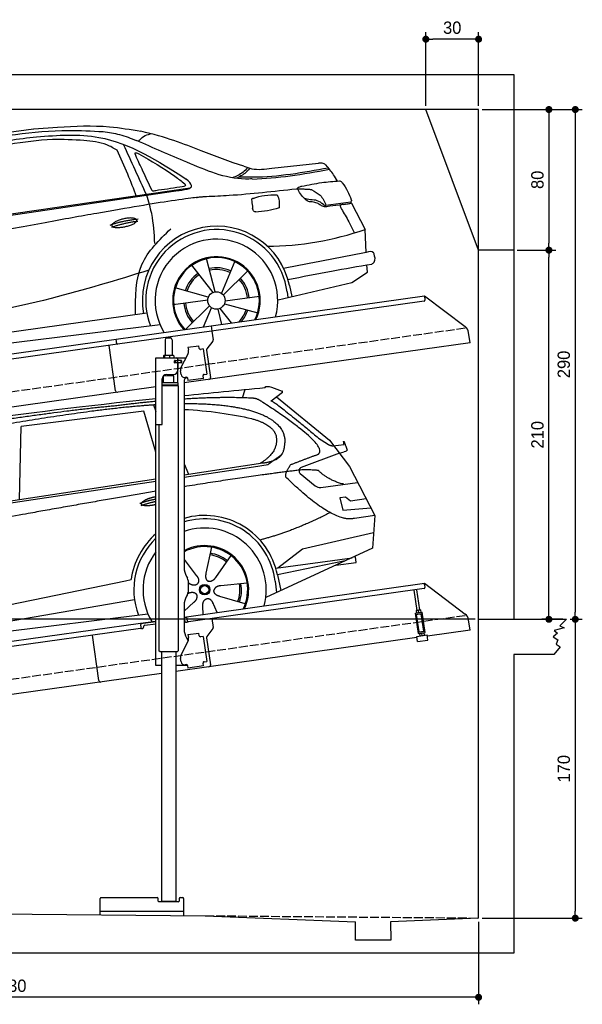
# Model space of a CAD drawing. Extents: x -511 to 5890, y -540 to 5061.
# Tile 3 of 3: x 2690 to 5890, y -540 to 5061. Entities that reach past the tile are written whole.
import ezdxf

# ---------------------------------------------------------------- set-up
doc = ezdxf.new("R2010")
doc.units = 0
doc.header["$LTSCALE"] = 10
doc.header["$MEASUREMENT"] = 0
doc.linetypes.add('GEN3', pattern=[6.25, 5, -1.25])
doc.layers.get('0').update_dxf_attribs({"linetype": 'CONTINUOUS'})
doc.layers.get('DEFPOINTS').update_dxf_attribs({"linetype": 'CONTINUOUS'})
for name, color, linetype in [('3', 6, 'GEN3'), ('AM_5', 3, 'CONTINUOUS'), ('CAR', 1, 'CONTINUOUS'), ('SICHTBARE_KANTEN_DIN_', 7, 'CONTINUOUS')]:
    doc.layers.add(name, color=color, linetype=linetype)
doc.layers.add('AM_0', color=7, linetype='CONTINUOUS', lineweight=30)
doc.dimstyles.new('KLAUS_DXF', dxfattribs={"dimscale": 20, "dimtxt": 3.5, "dimasz": 2, "dimexe": 2, "dimexo": 1, "dimgap": 1.5, "dimtad": 1, "dimlfac": 0.1, "dimdsep": 46, "dimtxsty": 'Standard', "dimblk": 'DOT', "dimcen": 2, "dimclrd": 256, "dimclre": 256, "dimclrt": 2, "dimadec": 0, "dimazin": 0, "dimtfac": 1, "dimtmove": 2, "dimatfit": 3, "dimfxl": 1, "dimtolj": 1, "dimarcsym": 0})

# ---------------------------------------------------------------- blocks, each defined once
blk = doc.blocks.new('_DOT')
at = {"color": 0, "linetype": 'ByBlock'}
blk.add_line((-0.5, 0), (-1, 0), dxfattribs=at)
at = {"color": 0, "linetype": 'ByBlock', "const_width": 0.5}
blk.add_lwpolyline([(-0.25, 0, 1), (0.25, 0, 1)], format="xyb", close=True, dxfattribs=at)
blk = doc.blocks.new('*D8')
at = {"layer": 'AM_5', "lineweight": -2, "transparency": 16777216}
for p, q in [((5000, 4570), (5000, 4990)), ((5300, 4570), (5300, 4990)), ((5260, 4950), (5040, 4950))]:
    blk.add_line(p, q, dxfattribs=at)
at = {"layer": 'DEFPOINTS', "color": 0, "transparency": 16777216}
for p in [(5000, 4950), (5000, 4550), (5300, 4550)]:
    blk.add_point(p, dxfattribs=at)
at = {"layer": 'AM_5', "lineweight": -2, "transparency": 16777216, "xscale": 40, "yscale": 40, "zscale": 40, "rotation": 180}
blk.add_blockref('_DOT', (5000, 4950), dxfattribs=at)
at = {"layer": 'AM_5', "lineweight": -2, "transparency": 16777216, "xscale": 40, "yscale": 40, "zscale": 40}
blk.add_blockref('_DOT', (5300, 4950), dxfattribs=at)
at = {"layer": 'AM_5', "color": 2, "transparency": 16777216, "insert": (5150, 5015), "char_height": 70, "attachment_point": 5}
blk.add_mtext('\\A1;30', dxfattribs=at)
blk = doc.blocks.new('*D9')
at = {"layer": 'AM_5', "lineweight": -2, "transparency": 16777216}
for p, q in [((5320, 4550), (5740, 4550)), ((5700, 4510), (5700, 3790)), ((5520, 3750), (5740, 3750))]:
    blk.add_line(p, q, dxfattribs=at)
at = {"layer": 'DEFPOINTS', "color": 0, "transparency": 16777216}
for p in [(5300, 4550), (5500, 3750), (5700, 3750)]:
    blk.add_point(p, dxfattribs=at)
at = {"layer": 'AM_5', "lineweight": -2, "transparency": 16777216, "xscale": 40, "yscale": 40, "zscale": 40}
for p, rotation in [((5700, 4550), 90), ((5700, 3750), 270)]:
    blk.add_blockref('_DOT', p, dxfattribs=dict(at, rotation=rotation))
at = {"layer": 'AM_5', "color": 2, "transparency": 16777216, "insert": (5635, 4150), "char_height": 70, "attachment_point": 5, "rotation": 90}
blk.add_mtext('\\A1;80', dxfattribs=at)
blk = doc.blocks.new('*D5')
at = {"layer": 'AM_5', "lineweight": -2, "transparency": 16777216}
for p, q in [((5280, 1650), (-440, 1650)), ((-400, 40), (-400, 1610)), ((-20, 0), (-440, 0))]:
    blk.add_line(p, q, dxfattribs=at)
at = {"layer": 'DEFPOINTS', "color": 0, "transparency": 16777216}
for p in [(-400, 1650), (5300, 1650), (0, 0)]:
    blk.add_point(p, dxfattribs=at)
at = {"layer": 'AM_5', "lineweight": -2, "transparency": 16777216, "xscale": 40, "yscale": 40, "zscale": 40}
for p, rotation in [((-400, 1650), 90), ((-400, 0), 270)]:
    blk.add_blockref('_DOT', p, dxfattribs=dict(at, rotation=rotation))
at = {"layer": 'AM_5', "color": 2, "transparency": 16777216, "insert": (-465, 825), "char_height": 70, "attachment_point": 5, "rotation": 90}
blk.add_mtext('\\A1;165', dxfattribs=at)
blk = doc.blocks.new('*D6')
at = {"layer": 'AM_5', "lineweight": -2, "transparency": 16777216}
for p, q in [((-20, 2650), (-440, 2650)), ((-400, 1690), (-400, 2610)), ((5280, 1650), (-440, 1650))]:
    blk.add_line(p, q, dxfattribs=at)
at = {"layer": 'DEFPOINTS', "color": 0, "transparency": 16777216}
for p in [(-400, 2650), (0, 2650), (5300, 1650)]:
    blk.add_point(p, dxfattribs=at)
at = {"layer": 'AM_5', "lineweight": -2, "transparency": 16777216, "xscale": 40, "yscale": 40, "zscale": 40}
for p, rotation in [((-400, 2650), 90), ((-400, 1650), 270)]:
    blk.add_blockref('_DOT', p, dxfattribs=dict(at, rotation=rotation))
at = {"layer": 'AM_5', "color": 2, "transparency": 16777216, "insert": (-465, 2150), "char_height": 70, "attachment_point": 5, "rotation": 90}
blk.add_mtext('\\A1;100', dxfattribs=at)
blk = doc.blocks.new('*D10')
at = {"layer": 'AM_5', "lineweight": -2, "transparency": 16777216}
for p, q in [((5520, 3750), (5740, 3750)), ((5700, 1690), (5700, 3710)), ((5780, 1650), (5660, 1650))]:
    blk.add_line(p, q, dxfattribs=at)
at = {"layer": 'DEFPOINTS', "color": 0, "transparency": 16777216}
for p in [(5500, 3750), (5700, 3750), (5800, 1650)]:
    blk.add_point(p, dxfattribs=at)
at = {"layer": 'AM_5', "lineweight": -2, "transparency": 16777216, "xscale": 40, "yscale": 40, "zscale": 40}
for p, rotation in [((5700, 3750), 90), ((5700, 1650), 270)]:
    blk.add_blockref('_DOT', p, dxfattribs=dict(at, rotation=rotation))
at = {"layer": 'AM_5', "color": 2, "transparency": 16777216, "insert": (5635, 2700), "char_height": 70, "attachment_point": 5, "rotation": 90}
blk.add_mtext('\\A1;210', dxfattribs=at)
blk = doc.blocks.new('*D11')
at = {"layer": 'AM_5', "lineweight": -2, "transparency": 16777216}
for p, q in [((5820, 1650), (5890, 1650)), ((5850, 1610), (5850, -10)), ((5320, -50), (5890, -50))]:
    blk.add_line(p, q, dxfattribs=at)
at = {"layer": 'DEFPOINTS', "color": 0, "transparency": 16777216}
for p in [(5800, 1650), (5300, -50), (5850, -50)]:
    blk.add_point(p, dxfattribs=at)
at = {"layer": 'AM_5', "lineweight": -2, "transparency": 16777216, "xscale": 40, "yscale": 40, "zscale": 40}
for p, rotation in [((5850, 1650), 90), ((5850, -50), 270)]:
    blk.add_blockref('_DOT', p, dxfattribs=dict(at, rotation=rotation))
at = {"layer": 'AM_5', "color": 2, "transparency": 16777216, "insert": (5785, 800), "char_height": 70, "attachment_point": 5, "rotation": 90}
blk.add_mtext('\\A1;170', dxfattribs=at)
blk = doc.blocks.new('*D3')
at = {"layer": 'AM_5', "lineweight": -2, "transparency": 16777216}
for p, q in [((0, -20), (0, -540)), ((5300, -70), (5300, -540)), ((5260, -500), (40, -500))]:
    blk.add_line(p, q, dxfattribs=at)
at = {"layer": 'DEFPOINTS', "color": 0, "transparency": 16777216}
for p in [(0, 0), (5300, -50), (0, -500)]:
    blk.add_point(p, dxfattribs=at)
at = {"layer": 'AM_5', "lineweight": -2, "transparency": 16777216, "xscale": 40, "yscale": 40, "zscale": 40, "rotation": 180}
blk.add_blockref('_DOT', (0, -500), dxfattribs=at)
at = {"layer": 'AM_5', "lineweight": -2, "transparency": 16777216, "xscale": 40, "yscale": 40, "zscale": 40}
blk.add_blockref('_DOT', (5300, -500), dxfattribs=at)
at = {"layer": 'AM_5', "color": 2, "transparency": 16777216, "insert": (2650, -435), "char_height": 70, "attachment_point": 5}
blk.add_mtext('\\A1;530', dxfattribs=at)
blk = doc.blocks.new('*D12')
at = {"layer": 'AM_5', "lineweight": -2, "transparency": 16777216}
for p, q in [((5320, 4550), (5890, 4550)), ((5850, 4510), (5850, 1690)), ((5820, 1650), (5890, 1650))]:
    blk.add_line(p, q, dxfattribs=at)
at = {"layer": 'DEFPOINTS', "color": 0, "transparency": 16777216}
for p in [(5300, 4550), (5800, 1650), (5850, 1650)]:
    blk.add_point(p, dxfattribs=at)
at = {"layer": 'AM_5', "lineweight": -2, "transparency": 16777216, "xscale": 40, "yscale": 40, "zscale": 40}
for p, rotation in [((5850, 4550), 90), ((5850, 1650), 270)]:
    blk.add_blockref('_DOT', p, dxfattribs=dict(at, rotation=rotation))
at = {"layer": 'AM_5', "color": 2, "transparency": 16777216, "insert": (5785, 3100), "char_height": 70, "attachment_point": 5, "rotation": 90}
blk.add_mtext('\\A1;290', dxfattribs=at)
blk = doc.blocks.new('car_150')
at = {"layer": 'CAR'}
for p, q in [((12090.6, 1271.1), (12150.5, 1682.1)), ((12852.3, 1684.4), (12150.5, 1682.1)), ((12893.2, 1443.1), (12852.3, 1684.4)), ((12911.4, 1713.8), (12921.4, 1673.7)), ((13419.2, 1691), (13440.8, 1736.1)), ((13649.1, 1693.4), (13579.8, 1653)), ((13612.7, 1672.2), (13882, 1390.9)), ((13821.3, 1410.9), (13867.6, 1371.9)), ((13044.2, 1359.1), (13061.8, 1297.5)), ((13882, 1390.9), (13975.4, 1230.3)), ((13896.3, 1358), (13960.6, 1358.2)), ((10839.1, 1237.2), (12874.8, 1292.4)), ((13035, 1284), (13434.9, 1294.1)), ((13036.5, 1296.8), (13490.1, 1309.1)), ((13434.9, 1294.1), (13517.7, 1297.1)), ((13928.7, 1310.6), (13703.2, 1256.7)), ((13928.7, 1310.6), (13956.3, 1315.1)), ((10792.4, 1227), (12873.3, 1279.9)), ((13693.4, 1223.4), (13769.9, 1143.6)), ((13975.4, 1230.3), (14085, 934.5)), ((13799.3, 1131.2), (14011, 1134.1)), ((13933.1, 1058.7), (13900.4, 1058.1)), ((13900.4, 1058.1), (13908.6, 986.7)), ((13957.3, 1033.3), (13933.1, 1058.7)), ((14047.8, 1034.9), (13957.3, 1033.3)), ((13908.6, 986.7), (14067.8, 981)), ((14085, 934.5), (13968.1, 932.9)), ((14085, 934.5), (14050.3, 752)), ((13141, 869.2), (13092, 726)), ((13654.4, 796.4), (14067.1, 840.8)), ((12978, 818.6), (13036.1, 720.2)), ((13244.2, 809.3), (13143.9, 695.8)), ((13500.7, 706.9), (13654.4, 796.4)), ((10765.8, 586.7), (12632.4, 738.6)), ((12632.4, 738.6), (12664.9, 741.2)), ((14050.3, 752), (13413, 548)), ((12984.9, 685.1), (12991.3, 680.2)), ((13489.8, 706.7), (13927.7, 712.7)), ((13886, 699.4), (13494.9, 667.6)), ((13831.6, 682), (13947.5, 682.1)), ((13947.4, 714.7), (13934, 714.7)), ((13947.5, 682.1), (13947.4, 714.7)), ((10786.5, 535.1), (12670.6, 626.7)), ((12976.6, 624.6), (12979.5, 625.3)), ((13318, 642.1), (13166.6, 644.4)), ((13477, 633.5), (13477, 568.5)), ((13494.9, 667.6), (13502.3, 576.6)), ((12942.4, 527.2), (13003.7, 570.3)), ((13292.9, 525.4), (13154, 585.7)), ((10688.1, 535.1), (12736.4, 536.2)), ((13047.9, 495.3), (13052.4, 542.1)), ((13127.9, 496.8), (13108.7, 559.2))]:
    blk.add_line(p, q, dxfattribs=at)
for radius in [30.1, 23.6]:
    blk.add_circle((13073.2, 633.8), radius, dxfattribs=at)
for centre, radius, start, end in [((13707.9, 1237.3), 20, 103.4358, 223.7473), ((13798.8, 1171.2), 40, 223.7473, 270.7861), ((13073.6, 633.3), 403.4, 0.0315, 99.935), ((13073.6, 633.3), 422.7, 4.6504, 99.1419), ((13073.6, 633.3), 422.7, 124.0292, 165.2126), ((13073.6, 633.3), 403.4, 126.4564, 193.9312), ((13073.2, 633.8), 200.6, 117.1152, 118.6429), ((13073.2, 633.8), 200.6, 45.1152, 74.5463), ((13073.2, 633.8), 209.6, 45.262, 74.3995), ((13073.2, 633.8), 200.6, 333.1152, 2.5463), ((13073.2, 633.8), 209.6, 333.262, 2.3995)]:
    blk.add_arc(centre, radius, start, end, dxfattribs=at)
at = {"layer": 'CAR', "color": 1}
for radius, start, end in [(350.6, 337.8443, 102.4953), (350.6, 135.1816, 204.2079), (245, 326.7419, 111.5119), (250.6, 327.615, 110.8156)]:
    blk.add_arc((13073.2, 633.8), radius, start, end, dxfattribs=at)
at = {"layer": 'CAR'}
for points, degree in [([(11210.2, 1685.6), (11542.9, 1749.4), (12105.1, 1762), (12930.5, 1747.4)], 3), ([(12704.3, 1733.1), (12355.7, 1743.2), (11740.1, 1722.1)], 2), ([(13091.3, 1744.3), (13237.9, 1741.3), (13392.2, 1737.5), (13554.4, 1733)], 3), ([(13554.4, 1733), (13562.4, 1752.7), (13610.5, 1716.8), (13648.2, 1701.9)], 3), ([(12928.4, 1730.7), (12821.6, 1733.6), (12704.3, 1733.1)], 2), ([(13085.7, 1699.1), (13316, 1672.5), (13510.3, 1621.4), (13649.5, 1535.3), (13627.4, 1407.4)], 4), ([(13480.9, 1680.7), (13311.8, 1711.2), (13088.8, 1724)], 2), ([(13531.1, 1651.2), (13504.7, 1676.4), (13480.9, 1680.7)], 2), ([(13649.1, 1693.4), (13650.8, 1695), (13646.2, 1697.1), (13650.7, 1700.9), (13648.2, 1701.9)], 4), ([(13081.7, 1665.8), (13216.8, 1643.4), (13354, 1605.1), (13455.3, 1568)], 3), ([(13782.7, 1314.6), (13923.3, 1322), (13531.1, 1651.2)], 2), ([(13579.8, 1653), (13583.8, 1663.8), (13821.3, 1410.9)], 2), ([(13455.3, 1568), (13571.8, 1520.1), (13582.6, 1454.2)], 2), ([(13582.6, 1454.2), (13589.9, 1359.8), (13473.4, 1308.7)], 2), ([(13490.1, 1309.1), (13540.2, 1310.5), (13607.7, 1314), (13619.9, 1364.1), (13627.4, 1407.4)], 4), ([(13517.7, 1297.1), (13547.8, 1313.8), (13602.8, 1344.7)], 2), ([(13867.6, 1371.9), (13876, 1364.8), (13894, 1355.1), (13898.5, 1357.6), (13900.4, 1359.2)], 4), ([(13960.6, 1358.2), (13957.9, 1406.1), (13973.8, 1323.1)], 2), ([(13646, 1280.8), (13782.7, 1314.6)], 1), ([(13973.8, 1323.1), (13974.1, 1319.4), (13966.4, 1316.7), (13956.3, 1315.1)], 3), ([(13710.6, 1243.2), (13442.1, 1244.8), (13028.3, 1229.3)], 2), ([(13609.5, 1213.7), (13606.8, 1237.9), (13646, 1280.8)], 2), ([(13798.7, 1227.2), (13797.4, 1230.2), (13710.6, 1243.2)], 2), ([(12866.3, 1222.8), (11949.2, 1183.9), (10404.4, 1071.4)], 2), ([(12766.3, 1166), (12812.1, 1177.1), (12861, 1179.8)], 2), ([(12775.3, 1160.9), (12774.4, 1168.7), (12785.6, 1178.2), (12809.4, 1187.4), (12837.3, 1192.4), (12862.6, 1193)], 5), ([(13968.1, 932.9), (13845.3, 918), (13609.5, 1213.7)], 2), ([(13931.8, 1133), (13845.5, 1166.6), (13798.7, 1227.2)], 2), ([(12773.7, 1153.3), (12815.9, 1162.4), (12859.4, 1166.5)], 2), ([(12857.1, 1147.9), (12833.5, 1145.1), (12808.5, 1145), (12787.3, 1147.9), (12776.2, 1153.7), (12775.3, 1160.9)], 5), ([(13835.3, 982), (13612, 900.6), (13419.6, 876.1)], 2), ([(12991.3, 680.2), (13015.2, 659), (13038.2, 672.9)], 2), ([(13036.1, 720.2), (13054.6, 694.2), (13038.2, 672.9)], 2), ([(13092, 726), (13087.7, 713.3), (13084, 699.2), (13088.6, 685.5), (13099.5, 679.2)], 4), ([(13143.9, 695.8), (13135.1, 685.8), (13124.6, 675.6), (13110.4, 672.8), (13099.5, 679.2)], 4), ([(12979.5, 625.3), (13010, 634.8), (13025.2, 612.6)], 2), ([(13166.6, 644.4), (13134.8, 647.5), (13124.4, 622.8)], 2), ([(13154, 585.7), (13123.7, 595.9), (13124.4, 622.8)], 2), ([(13003.7, 570.3), (13031.3, 586.5), (13025.2, 612.6)], 2), ([(13052.4, 542.1), (13052.7, 574.1), (13078.5, 581.6)], 2), ([(13112.1, 548.2), (13105.2, 579.4), (13078.5, 581.6)], 2)]:
    blk.add_open_spline(points, degree=degree, dxfattribs=at)
blk.add_open_spline([(11380.1, 1676.4), (11407, 1677.9), (11545.9, 1684.7), (12131.3, 1711.8), (12584.9, 1726.7), (12852.7, 1717.4), (12926.2, 1712.9)], degree=4, knots=[0.0821318, 0.0821318, 0.0821318, 0.0821318, 0.0821318, 0.258851, 0.508851, 0.6086078, 0.6086078, 0.6086078, 0.6086078, 0.6086078], dxfattribs=at)
blk = doc.blocks.new('car_150_')
at = {"layer": 'CAR'}
for p, q in [((6993.7, 5277.2), (7129.2, 5288.8)), ((8349.8, 5065.2), (8614.8, 5095.9)), ((5703.5, 4603.8), (7806, 4931.3)), ((5748.6, 4619.9), (7887.1, 4949.3)), ((8659.8, 4857.1), (8801.1, 4877.5)), ((8805, 4869.2), (8883.2, 4720.4)), ((8891.2, 4589.9), (8883.2, 4720.4)), ((8033.2, 4358.3), (7982.9, 4548.5)), ((7897.5, 4510.1), (8019.3, 4353.9)), ((8143.1, 4534), (8068.7, 4350.5)), ((8898.1, 4478.2), (8895.6, 4518.3)), ((8079.5, 4340.6), (8219, 4479.2)), ((8810.7, 4417.6), (8898.1, 4478.2)), ((7994.7, 4327.2), (7804.9, 4378.7)), ((8391.6, 4316.2), (8810.7, 4417.6)), ((8455.6, 4397.8), (8469.1, 4334.6)), ((7795.4, 4285.5), (7991.5, 4312.9)), ((8286.5, 4333.3), (8090.4, 4305.9)), ((8442.3, 4361.7), (8446.4, 4329.7)), ((8002.4, 4278.2), (7867.9, 4144.6)), ((7969.2, 4159.6), (8013.2, 4268.3)), ((8048.7, 4260.5), (8071.6, 4173.8)), ((8127.2, 4182.1), (8062.7, 4264.8)), ((8087.2, 4291.6), (8277, 4240.1)), ((7646, 4233.7), (5761.2, 3956.2)), ((5689.3, 3904.2), (7721.3, 4169.7))]:
    blk.add_line(p, q, dxfattribs=at)
blk.add_circle((8041, 4309.4), 49.6, dxfattribs=at)
for centre, radius, start, end in [((8042.2, 4309.4), 422.7, 12.065, 190.707), ((8042.2, 4309.4), 403.4, 7.4461, 201.5292), ((8307.4, 6330.9), 1710.3, 270.6601, 289.6726), ((8041, 4309.4), 348.9, 345.0424, 211.6777), ((8041, 4309.4), 249, 334.6275, 221.995), ((8041, 4309.4), 244.1, 333.8517, 222.7626), ((8041, 4309.4), 186.2, 64.7762, 103.2667), ((8041, 4309.4), 176.5, 64.6018, 103.1816), ((8041, 4309.4), 186.2, 124.7762, 163.2667), ((8041, 4309.4), 176.5, 124.6018, 163.1816), ((8041, 4309.4), 176.5, 4.6018, 43.1816), ((8041, 4309.4), 186.2, 4.7762, 43.2667), ((8041, 4309.4), 186.2, 184.7762, 223.2667), ((8041, 4309.4), 176.5, 184.6018, 223.1816), ((8041, 4309.4), 176.5, 316.6896, 343.1816), ((8041, 4309.4), 186.2, 320.3371, 343.2667)]:
    blk.add_arc(centre, radius, start, end, dxfattribs=at)
for points in [[(6058.7, 5112.4), (6315.6, 5167.8), (6993.6, 5277.2)], [(6590.3, 5194.3), (7191.5, 5270.3), (7389.2, 5264.7)], [(7129.2, 5288.8), (7425.2, 5293.1), (7603.8, 5268.4)], [(6252.1, 5110.1), (6701.9, 5189.7), (7011, 5233.1)], [(7280.4, 5213.4), (7100.8, 5216.9), (6855.4, 5188)], [(7010.2, 5233), (7365.4, 5231.9), (7863.2, 4999)], [(7469.5, 5159.8), (7410.3, 5189.8), (7280.4, 5213.4)], [(7389.2, 5264.7), (7483, 5249), (7578.6, 5215.1)], [(8238.8, 5002.4), (8200.2, 5001.6), (7866.3, 5094.6), (7578.6, 5215.1)], [(7590.1, 5210.4), (7618.6, 5239.2), (7657.5, 5254.4)], [(7582.2, 4896.4), (7531.4, 5023.6), (7469.5, 5159.8)], [(7639.4, 4905.3), (7505.7, 5192.1)], [(7575.1, 5131.1), (7571.2, 5144.8), (7592.5, 5140)], [(7592.5, 5140), (7799.5, 5014.1), (7855.1, 4971.8)], [(8213.4, 5067), (8186.6, 5040.1), (8125.8, 5007.6)], [(8224.6, 5063.8), (8208.7, 5044.9), (8182.8, 5023.9), (8149.7, 5006.6)], [(8163.6, 5014.3), (8243.5, 5013.7), (8670.3, 5069.3)], [(8191, 5074.7), (8235.7, 5060.8), (8349.8, 5065.2)], [(8240.9, 5001), (8453.9, 5021.9), (8677.8, 5060.7)], [(8659.2, 5083.2), (8642.4, 5093.4), (8614.8, 5095.9)], [(8723.8, 4994.4), (8701.4, 5030.2), (8659.2, 5083.2)], [(7806, 4931.3), (7894.4, 4962.2), (7863.2, 4999)], [(8521.1, 4963.5), (8634.4, 4984.8), (8734.9, 4995.3)], [(8734.9, 4995.3), (8736.6, 4995.1), (8751.6, 4983.9), (8803.6, 4888.9)], [(7690.7, 4930.9), (7670.7, 4931.6), (7668, 4935.3)], [(7827.4, 4952.7), (7757.4, 4941.2), (7690.7, 4930.9)], [(7855.1, 4971.8), (7859.5, 4964.9), (7827.4, 4952.7)], [(8489.1, 4946.9), (8107.9, 4906.7), (7979.4, 4899)], [(8499.4, 4953.2), (8500.3, 4955.9), (8504.4, 4958.4)], [(8514.3, 4920.1), (8499.6, 4950.3), (8499.4, 4953.2)], [(8504.4, 4958.4), (8514.7, 4962.1), (8521.1, 4963.5)], [(8578.5, 4942.4), (8626.1, 4912.6), (8659.8, 4857.1)], [(7687.8, 4631.1), (7668.8, 4800.4), (7639.4, 4905.3)], [(8245.8, 4892.2), (8238.1, 4888.3), (8237.1, 4876.1)], [(8237.1, 4876.1), (8242.7, 4837)], [(8244.9, 4892.1), (8310.4, 4909.4), (8382.6, 4912.4)], [(8382.6, 4912.4), (8393, 4879.1), (8393.3, 4838.9)], [(8581.1, 4874.9), (8560.8, 4876.6), (8529.9, 4900.7)], [(8629.7, 4855.7), (8609.4, 4867.3), (8581.1, 4874.9)], [(8803.6, 4888.9), (8805.2, 4882.6), (8801.1, 4877.5)], [(8805, 4869.2), (8801.1, 4877.5)], [(8260.3, 4814.7), (8250.8, 4817.5), (8242.7, 4837)], [(8393.3, 4838.9), (8327.1, 4822.4), (8259.4, 4814.5)], [(8664.2, 4847.7), (8651.9, 4847.2), (8629.7, 4855.7)], [(8759.3, 4861.5), (8741.4, 4855.9), (8747.8, 4835.1)], [(8747.8, 4835.1), (8790.3, 4763.6), (8820.8, 4701.6)], [(8757.3, 4861.2), (8786.1, 4865.5), (8805, 4869.2)], [(7581.1, 4224.1), (7615.2, 4510.4), (7777.7, 4714.5)], [(8935.7, 4582.7), (8931.6, 4588.3), (8891.2, 4589.9)], [(8891.2, 4589.9), (8420.6, 4494.5)], [(8922.6, 4523), (8936.6, 4535.2), (8935.7, 4582.7)], [(8446.2, 4431.7), (8693.5, 4482.1), (8922.6, 4523)], [(7654.8, 4478.5), (7099.9, 4313.4), (5734.4, 4063.7)]]:
    blk.add_spline(points, degree=3, dxfattribs=at)
for points, degree, knots in [([(8191, 5074.7), (8107.9, 5098.3), (7930.3, 5167), (7746.4, 5237.4), (7603.8, 5268.4)], 3, [5.571538, 5.571538, 5.571538, 5.571538, 32.165526, 64.936902, 64.936902, 64.936902, 64.936902]), ([(7668, 4935.3), (7650.2, 4969.8), (7620.8, 5036.6), (7588.5, 5099.8), (7575.1, 5131.1)], 3, [2.591518, 2.591518, 2.591518, 2.591518, 14.396583, 24.038621, 24.038621, 24.038621, 24.038621]), ([(8645.2, 4860.1), (8634.4, 4868.9), (8603, 4892.4), (8542.9, 4879.7), (8521, 4910.7), (8514.3, 4920.1)], 3, [0.658544, 0.658544, 0.658544, 0.658544, 4.748765, 12.290755, 15.589596, 15.589596, 15.589596, 15.589596]), ([(8645.2, 4860.1), (8647, 4858.9), (8651.5, 4856.3), (8656.7, 4856.7), (8659.8, 4857.1)], 3, [0.11133, 0.11133, 0.11133, 0.11133, 0.733961, 1.64284, 1.64284, 1.64284, 1.64284]), ([(8752.5, 4860.5), (8727.9, 4857.2), (8698.8, 4853.2), (8669.8, 4848.6), (8664.2, 4847.7)], 3, [0, 0, 0, 0, 7.10149, 8.807008, 8.807008, 8.807008, 8.807008]), ([(7442.5, 4729.7), (7440.4, 4737.7), (7458.8, 4757), (7537.7, 4789), (7634.5, 4769.9), (7553.7, 4725.9), (7469.8, 4714.2), (7444.6, 4721.7), (7442.5, 4729.7)], 5, [0, 0, 0, 0, 0, 0, 0.300106, 0.500106, 0.700106, 1, 1, 1, 1, 1, 1])]:
    blk.add_open_spline(points, degree=degree, knots=knots, dxfattribs=at)
for points in [[(8578.5, 4942.4), (8576.8, 4945.2), (8489.1, 4946.9)], [(7979.4, 4899), (7725, 4888.3), (5338.8, 4399.4)], [(7432.9, 4733.6), (7502, 4760.2), (7591.2, 4770)], [(7441.9, 4722), (7513, 4747.3), (7590.2, 4757.9)]]:
    blk.add_open_spline(points, degree=2, dxfattribs=at)

msp = doc.modelspace()

# ---------------------------------------------------------------- linework, layer by layer
for p, q in [((-199.991, 4750), (5499.993, 4750)), ((5499.993, 4750), (5499.993, 1650)), ((5300, 4550), (0, 4550)), ((5300, 3750), (5000, 4550)), ((5300, -50), (5300, 4550)), ((5499.993, 3750), (5300, 3750)), ((3778.536, 3319.409), (4991.614, 3489.896)), ((4991.614, 3489.896), (4995.093, 3465.139)), ((4991.614, 3489.896), (5223.551, 3315.119)), ((4990.838, 3459.492), (3779.74, 3289.283)), ((3238.7, 3244.55), (3778.396, 3320.399)), ((3778.396, 3320.399), (3782.711, 3289.701)), ((3779.74, 3289.283), (3245.986, 3214.269)), ((3526.724, 3250.64), (3546.724, 3250.64)), ((3782.711, 3289.701), (3789.789, 3239.338)), ((5251.225, 3223.433), (5242.973, 3282.146)), ((760, 2895.181), (3238.84, 3243.559)), ((3245.986, 3214.269), (760, 2864.886)), ((3234.638, 2950.119), (3198.453, 3207.589)), ((3242.597, 3216.822), (3238.7, 3244.55)), ((3516.724, 3240.64), (3516.724, 3150.64)), ((3556.724, 3240.64), (3556.724, 3150.64)), ((5251.225, 3223.433), (3624.724, 2994.844)), ((3646.667, 3197.873), (3709.054, 3206.641)), ((3646.667, 3197.873), (3648.894, 3182.029)), ((3711.28, 3190.797), (3709.054, 3206.641)), ((3787.873, 3231.928), (3754.559, 3187.719)), ((3464.724, 3137.64), (3636.11, 3137.64)), ((3464.724, 2757.64), (3464.724, 3137.64)), ((3506.807, 3148.184), (3506.807, 3137.64)), ((3527.505, 3150.64), (3509.532, 3150.64)), ((3512.547, 3148.184), (3512.547, 3137.64)), ((3554.552, 3150.64), (3527.505, 3150.64)), ((3542.464, 3148.184), (3542.464, 3137.64)), ((3564.224, 3150.64), (3554.552, 3150.64)), ((3566.641, 3148.184), (3566.641, 3137.64)), ((3589.724, 3122.14), (3589.724, 3137.64)), ((3608.539, 3083.529), (3646.01, 3157.069)), ((3649.484, 3177.83), (3648.894, 3182.029)), ((3711.28, 3190.797), (3711.42, 3189.807)), ((3717.067, 3185.551), (3718.057, 3185.69)), ((3733.901, 3187.917), (3718.057, 3185.69)), ((3733.901, 3187.917), (3753.942, 3045.319)), ((3752.643, 3180.309), (3774.334, 3025.968)), ((3573.37, 3121.64), (3569.724, 3121.64)), ((3607.724, 3109.64), (3569.858, 3109.64)), ((3570.724, 3111.785), (3570.724, 3118.994)), ((3573.37, 3121.64), (3585.724, 3121.64)), ((3585.724, 3109.14), (3573.37, 3109.14)), ((3573.724, 3121.64), (3573.724, 3109.64)), ((3587.724, 3121.64), (3585.724, 3121.64)), ((3587.724, 3121.64), (3588.724, 3121.64)), ((3588.724, 3127.64), (3588.724, 3124.64)), ((3589.448, 3121.64), (3588.724, 3121.64)), ((3588.724, 3109.64), (3588.724, 3121.64)), ((3588.724, 3106.14), (3588.724, 3067.64)), ((3607.001, 3121.64), (3589.448, 3121.64)), ((3608.724, 3122.14), (3589.724, 3122.14)), ((3589.724, 2994.659), (3589.724, 3109.14)), ((3608.724, 3109.14), (3589.724, 3109.14)), ((3607.001, 3121.64), (3607.724, 3121.64)), ((3607.724, 3109.64), (3607.724, 3121.64)), ((3609.724, 3121.14), (3609.724, 3110.14)), ((3566.722, 3034.641), (3506.722, 3033.885)), ((3506.724, 2994.688), (3506.722, 3033.885)), ((3518.732, 3034.037), (3518.724, 3041.64)), ((3525.724, 3042.64), (3563.724, 3042.64)), ((3554.726, 3034.49), (3554.724, 3042.64)), ((3566.722, 2994.643), (3566.722, 3034.641)), ((3607.848, 3042.963), (3605.065, 3062.769)), ((3638.359, 3027.055), (3630.437, 3025.941)), ((3732.852, 3037.305), (3732.991, 3036.315)), ((3735.218, 3020.471), (3732.991, 3036.315)), ((3738.098, 3043.092), (3737.108, 3042.953)), ((3738.098, 3043.092), (3753.942, 3045.319)), ((3464.724, 2972.357), (760, 2592.233)), ((3500.724, 2760.64), (3500.724, 3017.64)), ((3591.724, 2994.643), (3500.724, 2994.643)), ((3591.725, 2981.375), (3500.724, 2981.375)), ((3588.725, 2979.643), (3500.724, 2979.643)), ((3591.725, 2977.911), (3500.724, 2977.911)), ((3588.725, 2979.643), (3591.725, 2981.375)), ((3588.725, 2979.643), (3591.725, 2977.911)), ((3589.724, 2979.066), (3589.724, 2980.22)), ((3591.722, 2977.911), (3591.807, 1471.638)), ((3591.725, 2981.375), (3591.724, 2994.643)), ((3624.724, 3002.64), (3624.724, 1944.272)), ((3644.006, 3022.799), (3646.094, 3007.945)), ((3735.218, 3020.471), (3646.094, 3007.945)), ((3464.724, 1387.64), (3464.724, 2857.64)), ((3464.724, 2757.64), (3497.724, 2757.64)), ((3481.735, 2757.64), (3481.807, 1471.643)), ((3624.724, 1662.792), (4991.614, 1854.896)), ((3638.122, 1894.272), (3644.375, 1883.441)), ((3647.724, 1870.941), (3647.724, 1804.338)), ((4992.727, 1846.974), (4991.614, 1854.896)), ((4991.614, 1854.896), (5223.551, 1680.119)), ((4990.838, 1824.492), (3649.025, 1635.912)), ((4949.644, 1700.856), (4933.402, 1816.42)), ((4965.488, 1703.082), (4949.247, 1818.647)), ((4992.727, 1846.974), (4995.093, 1830.139)), ((3644.375, 1791.838), (3638.122, 1781.008)), ((3624.724, 1731.008), (3624.724, 1594.697)), ((4939.82, 1684.53), (4979.431, 1690.096)), ((4939.82, 1684.53), (4956.104, 1568.668)), ((4940.934, 1676.607), (4980.545, 1682.174)), ((4946.425, 1700.403), (4945.743, 1699.87)), ((4945.743, 1699.87), (4947.682, 1686.072)), ((4968.707, 1703.535), (4946.425, 1700.403)), ((4948.485, 1685.747), (4947.682, 1686.072)), ((4959.416, 1688.803), (4957.775, 1700.479)), ((4968.707, 1703.535), (4969.509, 1703.21)), ((4969.509, 1703.21), (4971.449, 1689.412)), ((4970.766, 1688.879), (4971.449, 1689.412)), ((4987.976, 1582.236), (4974.058, 1681.263)), ((4995.714, 1574.235), (4979.431, 1690.096)), ((760, 1260.181), (3377.477, 1628.044)), ((3377.477, 1628.044), (3464.724, 1640.305)), ((3377.477, 1628.044), (3378.59, 1620.121)), ((3464.724, 1636.266), (3378.034, 1624.083)), ((3401.846, 1616.321), (3464.724, 1625.158)), ((3640.455, 1660.963), (3624.724, 1658.753)), ((3630.999, 1638.428), (3631.138, 1637.438)), ((3636.785, 1633.182), (3641.737, 1633.878)), ((3643.377, 1640.168), (3639.898, 1664.925)), ((3782.711, 1654.701), (3789.789, 1604.338)), ((4961.337, 1578.492), (4947.42, 1677.519)), ((5251.225, 1588.433), (5242.973, 1647.146)), ((5300, 1650), (5800, 1650)), ((5800, 1650), (5762.293, 1612.153)), ((3376.701, 1597.64), (760, 1229.886)), ((3380.956, 1603.287), (3378.59, 1620.121)), ((3384.267, 1597.693), (3389.218, 1598.389)), ((3393.474, 1604.036), (3393.335, 1605.027)), ((3646.667, 1562.873), (3709.054, 1571.641)), ((3711.28, 1555.797), (3709.054, 1571.641)), ((3787.873, 1596.928), (3754.559, 1552.719)), ((4954.99, 1576.59), (4994.601, 1582.157)), ((4956.104, 1568.668), (4995.714, 1574.235)), ((4961.337, 1578.492), (4987.976, 1582.236)), ((4964.768, 1569.886), (4964.086, 1569.353)), ((4964.086, 1569.353), (4966.025, 1555.554)), ((4966.873, 1578.26), (4966.734, 1579.251)), ((4976.118, 1569.961), (4977.759, 1558.286)), ((4982.718, 1580.487), (4982.579, 1581.477)), ((4987.05, 1573.017), (4987.852, 1572.693)), ((4987.852, 1572.693), (4989.792, 1558.895)), ((5251.225, 1588.433), (5008.609, 1554.336)), ((5749.441, 1570.767), (5724.451, 1550.074)), ((5786.569, 1602.163), (5730.163, 1585.752)), ((5730.163, 1585.752), (5749.441, 1570.767)), ((5762.293, 1612.153), (5786.569, 1602.163)), ((3140.562, 1301.897), (3104.377, 1559.367)), ((3140.562, 1301.897), (3104.377, 1559.367)), ((3608.539, 1448.529), (3646.01, 1522.069)), ((3638.122, 1544.697), (3648.163, 1527.305)), ((3646.667, 1562.873), (3648.894, 1547.029)), ((3649.484, 1542.83), (3648.894, 1547.029)), ((3711.28, 1555.797), (3711.42, 1554.807)), ((3717.067, 1550.551), (3718.057, 1550.69)), ((3733.901, 1552.917), (3718.057, 1550.69)), ((3733.901, 1552.917), (3753.942, 1410.319)), ((3752.643, 1545.309), (3774.334, 1390.968)), ((4949.193, 1545.986), (3765.823, 1379.674)), ((4948.261, 1552.62), (5007.677, 1560.971)), ((4952.436, 1522.912), (4948.261, 1552.62)), ((4952.436, 1522.912), (5011.852, 1531.263)), ((4966.828, 1555.23), (4966.025, 1555.554)), ((4989.109, 1558.361), (4989.792, 1558.895)), ((5011.852, 1531.263), (5007.677, 1560.971)), ((5724.451, 1550.074), (5750.869, 1532.949)), ((5750.869, 1532.949), (5740.873, 1509.402)), ((3488.813, 1464.638), (3481.807, 1471.643)), ((3481.812, 1482.638), (3481.813, 1471.638)), ((3584.813, 1464.643), (3488.813, 1464.638)), ((3496.813, 1464.638), (3496.893, 48.642)), ((3576.813, 1464.643), (3576.89, 48.638)), ((3584.813, 1464.643), (3591.813, 1471.644)), ((5763.721, 1492.991), (5727.307, 1450)), ((5740.873, 1509.402), (5763.721, 1492.991)), ((3607.848, 1407.963), (3605.065, 1427.769)), ((3732.852, 1402.305), (3732.991, 1401.315)), ((3735.218, 1385.471), (3732.991, 1401.315)), ((3738.098, 1408.092), (3737.108, 1407.953)), ((3738.098, 1408.092), (3753.942, 1410.319)), ((5499.993, 1450), (5499.993, -250)), ((5727.307, 1450), (5499.993, 1450)), ((3496.817, 1387.64), (3464.724, 1387.64)), ((3644.029, 1387.64), (3576.817, 1387.64)), ((3765.823, 1379.674), (3576.819, 1353.111)), ((3638.359, 1392.055), (3630.437, 1390.941)), ((3644.006, 1387.799), (3646.094, 1372.945)), ((3735.218, 1385.471), (3646.094, 1372.945)), ((3496.82, 1341.868), (760, 957.233)), ((3146.894, -30.259), (3146.894, 62.642)), ((3151.894, 67.642), (3471.894, 67.642)), ((3476.894, 47.642), (3476.894, 62.642)), ((3596.894, 62.642), (3596.894, 47.642)), ((3601.894, 67.642), (3616.894, 67.642)), ((3621.894, 62.642), (3621.894, -34.826)), ((0, 0), (3745, -36.01)), ((3591.894, 42.642), (3481.894, 42.642)), ((3497.895, 47.639), (3496.893, 48.642)), ((3497.895, 47.639), (3575.895, 47.644)), ((3510.895, 47.64), (3510.896, 42.642)), ((3562.895, 47.643), (3562.896, 42.642)), ((3575.895, 47.644), (3576.895, 48.644)), ((3621.894, -12.358), (3146.894, -12.358)), ((3745, -36.01), (4600, -70.088)), ((5300, -50), (4799.546, -70.088)), ((4600, -175), (4600, -70.088)), ((4799.546, -70.088), (4800, -175)), ((4800, -175), (4600, -175)), ((5499.993, -250), (-199.991, -250))]:
    msp.add_line(p, q)
for points in [[(3644.003, 3022.803, 0), (3644.003, 3022.803, 0), (3644.003, 3022.813, 0), (3644.003, 3022.823, 0), (3644.003, 3022.833, 0), (3644.003, 3022.833, 0), (3644.003, 3022.843, 0), (3644.003, 3022.853, 0), (3643.993, 3022.863, 0), (3643.993, 3022.863, 0), (3643.993, 3022.873, 0), (3643.993, 3022.883, 0), (3643.993, 3022.893, 0), (3643.993, 3022.903, 0), (3643.993, 3022.903, 0), (3643.993, 3022.913, 0), (3643.983, 3022.923, 0), (3643.983, 3022.933, 0), (3643.983, 3022.933, 0), (3643.983, 3022.943, 0), (3643.983, 3022.953, 0), (3643.983, 3022.963, 0), (3643.983, 3022.963, 0), (3643.983, 3022.973, 0), (3643.973, 3022.983, 0), (3643.973, 3022.993, 0), (3643.973, 3023.003, 0), (3643.973, 3023.003, 0), (3643.973, 3023.013, 0), (3643.973, 3023.023, 0), (3643.973, 3023.033, 0), (3643.963, 3023.033, 0), (3643.963, 3023.043, 0), (3643.963, 3023.053, 0), (3643.963, 3023.063, 0), (3643.963, 3023.063, 0), (3643.963, 3023.073, 0), (3643.953, 3023.083, 0), (3643.953, 3023.093, 0), (3643.953, 3023.103, 0), (3643.953, 3023.103, 0), (3643.953, 3023.113, 0), (3643.953, 3023.123, 0), (3643.953, 3023.133, 0), (3643.943, 3023.133, 0), (3643.943, 3023.143, 0), (3643.943, 3023.153, 0), (3643.943, 3023.163, 0), (3643.943, 3023.163, 0), (3643.943, 3023.173, 0), (3643.933, 3023.183, 0), (3643.933, 3023.193, 0), (3643.933, 3023.203, 0), (3643.933, 3023.203, 0), (3643.933, 3023.213, 0), (3643.933, 3023.223, 0), (3643.923, 3023.233, 0), (3643.923, 3023.233, 0), (3643.923, 3023.243, 0), (3643.923, 3023.253, 0), (3643.923, 3023.263, 0), (3643.913, 3023.273, 0), (3643.913, 3023.273, 0), (3643.913, 3023.283, 0), (3643.913, 3023.293, 0), (3643.913, 3023.303, 0), (3643.903, 3023.303, 0), (3643.903, 3023.313, 0), (3643.903, 3023.323, 0), (3643.903, 3023.333, 0), (3643.903, 3023.333, 0), (3643.903, 3023.343, 0), (3643.893, 3023.353, 0), (3643.893, 3023.363, 0), (3643.893, 3023.373, 0), (3643.893, 3023.373, 0), (3643.893, 3023.383, 0), (3643.883, 3023.393, 0), (3643.883, 3023.403, 0), (3643.883, 3023.403, 0), (3643.883, 3023.413, 0), (3643.873, 3023.423, 0), (3643.873, 3023.433, 0), (3643.873, 3023.433, 0), (3643.873, 3023.443, 0), (3643.873, 3023.453, 0), (3643.863, 3023.463, 0), (3643.863, 3023.473, 0), (3643.863, 3023.473, 0), (3643.863, 3023.483, 0), (3643.863, 3023.493, 0), (3643.853, 3023.503, 0), (3643.853, 3023.503, 0), (3643.853, 3023.513, 0), (3643.853, 3023.523, 0), (3643.843, 3023.533, 0), (3643.843, 3023.533, 0), (3643.843, 3023.543, 0), (3643.843, 3023.553, 0), (3643.833, 3023.563, 0), (3643.833, 3023.573, 0), (3643.833, 3023.573, 0), (3643.833, 3023.583, 0), (3643.833, 3023.593, 0), (3643.823, 3023.603, 0), (3643.823, 3023.603, 0), (3643.823, 3023.613, 0), (3643.823, 3023.623, 0), (3643.813, 3023.633, 0), (3643.813, 3023.633, 0), (3643.813, 3023.643, 0), (3643.813, 3023.653, 0), (3643.803, 3023.663, 0), (3643.803, 3023.673, 0), (3643.803, 3023.673, 0), (3643.803, 3023.683, 0), (3643.793, 3023.693, 0), (3643.793, 3023.703, 0), (3643.793, 3023.703, 0), (3643.793, 3023.713, 0), (3643.783, 3023.723, 0), (3643.783, 3023.733, 0), (3643.783, 3023.733, 0), (3643.773, 3023.743, 0), (3643.773, 3023.753, 0), (3643.773, 3023.763, 0), (3643.773, 3023.763, 0), (3643.763, 3023.773, 0)], [(3644.003, 1387.803, 0), (3644.003, 1387.803, 0), (3644.003, 1387.813, 0), (3644.003, 1387.823, 0), (3644.003, 1387.833, 0), (3644.003, 1387.833, 0), (3644.003, 1387.843, 0), (3644.003, 1387.853, 0), (3643.993, 1387.863, 0), (3643.993, 1387.863, 0), (3643.993, 1387.873, 0), (3643.993, 1387.883, 0), (3643.993, 1387.893, 0), (3643.993, 1387.903, 0), (3643.993, 1387.903, 0), (3643.993, 1387.913, 0), (3643.983, 1387.923, 0), (3643.983, 1387.933, 0), (3643.983, 1387.933, 0), (3643.983, 1387.943, 0), (3643.983, 1387.953, 0), (3643.983, 1387.963, 0), (3643.983, 1387.963, 0), (3643.983, 1387.973, 0), (3643.973, 1387.983, 0), (3643.973, 1387.993, 0), (3643.973, 1388.003, 0), (3643.973, 1388.003, 0), (3643.973, 1388.013, 0), (3643.973, 1388.023, 0), (3643.973, 1388.033, 0), (3643.963, 1388.033, 0), (3643.963, 1388.043, 0), (3643.963, 1388.053, 0), (3643.963, 1388.063, 0), (3643.963, 1388.063, 0), (3643.963, 1388.073, 0), (3643.953, 1388.083, 0), (3643.953, 1388.093, 0), (3643.953, 1388.103, 0), (3643.953, 1388.103, 0), (3643.953, 1388.113, 0), (3643.953, 1388.123, 0), (3643.953, 1388.133, 0), (3643.943, 1388.133, 0), (3643.943, 1388.143, 0), (3643.943, 1388.153, 0), (3643.943, 1388.163, 0), (3643.943, 1388.163, 0), (3643.943, 1388.173, 0), (3643.933, 1388.183, 0), (3643.933, 1388.193, 0), (3643.933, 1388.203, 0), (3643.933, 1388.203, 0), (3643.933, 1388.213, 0), (3643.933, 1388.223, 0), (3643.923, 1388.233, 0), (3643.923, 1388.233, 0), (3643.923, 1388.243, 0), (3643.923, 1388.253, 0), (3643.923, 1388.263, 0), (3643.913, 1388.273, 0), (3643.913, 1388.273, 0), (3643.913, 1388.283, 0), (3643.913, 1388.293, 0), (3643.913, 1388.303, 0), (3643.903, 1388.303, 0), (3643.903, 1388.313, 0), (3643.903, 1388.323, 0), (3643.903, 1388.333, 0), (3643.903, 1388.333, 0), (3643.903, 1388.343, 0), (3643.893, 1388.353, 0), (3643.893, 1388.363, 0), (3643.893, 1388.373, 0), (3643.893, 1388.373, 0), (3643.893, 1388.383, 0), (3643.883, 1388.393, 0), (3643.883, 1388.403, 0), (3643.883, 1388.403, 0), (3643.883, 1388.413, 0), (3643.873, 1388.423, 0), (3643.873, 1388.433, 0), (3643.873, 1388.433, 0), (3643.873, 1388.443, 0), (3643.873, 1388.453, 0), (3643.863, 1388.463, 0), (3643.863, 1388.473, 0), (3643.863, 1388.473, 0), (3643.863, 1388.483, 0), (3643.863, 1388.493, 0), (3643.853, 1388.503, 0), (3643.853, 1388.503, 0), (3643.853, 1388.513, 0), (3643.853, 1388.523, 0), (3643.843, 1388.533, 0), (3643.843, 1388.533, 0), (3643.843, 1388.543, 0), (3643.843, 1388.553, 0), (3643.833, 1388.563, 0), (3643.833, 1388.573, 0), (3643.833, 1388.573, 0), (3643.833, 1388.583, 0), (3643.833, 1388.593, 0), (3643.823, 1388.603, 0), (3643.823, 1388.603, 0), (3643.823, 1388.613, 0), (3643.823, 1388.623, 0), (3643.813, 1388.633, 0), (3643.813, 1388.633, 0), (3643.813, 1388.643, 0), (3643.813, 1388.653, 0), (3643.803, 1388.663, 0), (3643.803, 1388.673, 0), (3643.803, 1388.673, 0), (3643.803, 1388.683, 0), (3643.793, 1388.693, 0), (3643.793, 1388.703, 0), (3643.793, 1388.703, 0), (3643.793, 1388.713, 0), (3643.783, 1388.723, 0), (3643.783, 1388.733, 0), (3643.783, 1388.733, 0), (3643.773, 1388.743, 0), (3643.773, 1388.753, 0), (3643.773, 1388.763, 0), (3643.773, 1388.763, 0), (3643.763, 1388.773, 0)]]:
    msp.add_polyline3d(points)
for centre, radius, start, end in [((4990.142, 3464.443), 5, 278, 8), ((5193.46, 3275.187), 50, 8, 53), ((3526.724, 3240.64), 10, 90, 180), ((3546.724, 3240.64), 10, 0, 90), ((3779.886, 3237.946), 10, 323, 8), ((3515.193, 3143.096), 9.808, 138.356376, 148.753006), ((3510.046, 3147.934), 2.754, 100.76608, 142.434274), ((3509.589, 3148.547), 2.094, 44.84476, 91.561935), ((3505.549, 3144.088), 8.108, 30.33762, 47.053163), ((3527.414, 3103.271), 47.367, 71.474333, 108.335359), ((3554.481, 3119.304), 31.336, 67.161985, 112.719952), ((3561.191, 3145.234), 6.199, 28.413387, 60.706774), ((3578.724, 3127.64), 10, 0, 90), ((3614.824, 3172.959), 35, 333, 8), ((3716.371, 3190.503), 5, 188, 278), ((3762.545, 3181.701), 10, 143, 188), ((3570.724, 3121.64), 1, 48.590378, 221.409622), ((3570.724, 3109.14), 1, 138.590378, 311.409622), ((3567.724, 3118.994), 3, 0, 41.409622), ((3567.724, 3111.785), 3, 318.590378, 0), ((3573.37, 3124.64), 3, 228.590378, 270), ((3573.37, 3106.14), 3, 90, 131.409622), ((3585.724, 3124.64), 3, 270, 0), ((3585.724, 3106.14), 3, 0, 90), ((3639.724, 3067.64), 35, 153, 188), ((3608.724, 3121.14), 1, 0, 90), ((3608.724, 3110.14), 1, 270, 0), ((3525.724, 3017.64), 25, 90, 180), ((3563.724, 3067.64), 25, 270, 0), ((3627.654, 3045.747), 20, 188, 278), ((3649.724, 3002.64), 25, 108.64725, 180), ((3639.055, 3022.103), 5, 19.536959, 98), ((3737.804, 3038.001), 5, 98, 188), ((3764.431, 3024.576), 10, 278, 8), ((3244.598, 2951.587), 10.068, 188.16007, 277.676559), ((3497.724, 2760.64), 3, 270, 0), ((3724.724, 1944.272), 100, 180, 210), ((3622.724, 1870.941), 25, 0, 30), ((3622.724, 1804.338), 25, 330, 0), ((4990.142, 1829.443), 5, 278, 8), ((3724.724, 1731.008), 100, 150, 180), ((4954.102, 1683.508), 17.367, 77.77582, 118.212327), ((4951.211, 1704.049), 17.313, 257.73743, 298.290578), ((4965.992, 1685.146), 17.396, 77.82749, 118.186832), ((4963.09, 1705.803), 17.392, 257.805999, 298.168278), ((3621.096, 1637.036), 10, 8, 68.728945), ((3636.09, 1638.134), 5, 188, 278), ((3641.041, 1638.83), 5, 278, 334.763283), ((3648.329, 1640.864), 5, 188, 278), ((5193.46, 1640.187), 50, 8, 53), ((3376.005, 1602.591), 5, 278, 8), ((3383.571, 1602.645), 5, 221.236717, 278), ((3388.523, 1603.34), 5, 278, 8), ((3403.237, 1606.418), 10, 98, 188), ((3724.724, 1594.697), 100, 180, 210), ((3779.886, 1602.946), 10, 323, 8), ((4972.445, 1552.99), 17.367, 77.77582, 118.212327), ((4984.335, 1554.629), 17.396, 77.82749, 118.186832), ((3614.824, 1537.959), 35, 333, 8), ((3716.371, 1555.503), 5, 188, 278), ((3762.545, 1546.701), 10, 143, 188), ((4969.554, 1573.531), 17.313, 257.73743, 298.290578), ((4981.433, 1575.286), 17.392, 257.805999, 298.168278), ((3641.84, 1774.245), 320.958, 254.679341, 254.686099), ((3639.724, 1432.64), 35, 153, 188), ((3627.654, 1410.747), 20, 188, 278), ((3737.804, 1403.001), 5, 98, 188), ((3639.055, 1387.103), 5, 19.536959, 98), ((3764.431, 1389.576), 10, 278, 8), ((3150.465, 1303.289), 10, 188, 278), ((3150.465, 1303.289), 10, 188, 278), ((3151.894, 62.642), 5, 90, 180), ((3471.894, 62.642), 5, 0, 90), ((3601.894, 62.642), 5, 90, 180), ((3616.894, 62.642), 5, 0, 90), ((3481.894, 47.642), 5, 180, 270), ((3591.894, 47.642), 5, 270, 0)]:
    msp.add_arc(centre, radius, start, end)
at = {"layer": '3'}
for p, q in [((223.409, 2604.675), (5230.817, 3308.42)), ((223.409, 969.675), (5230.817, 1673.42)), ((3745, -36.01), (5300, -49.1))]:
    msp.add_line(p, q, dxfattribs=at)
at = {"layer": 'SICHTBARE_KANTEN_DIN_'}
msp.add_arc((3245.568, 3217.24), 3, 188, 278, dxfattribs=at)

# ---------------------------------------------------------------- block references
at = {"layer": 'AM_0', "rotation": 359.5505213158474}
msp.add_blockref('car_150_', (-4265.788, -782.568), dxfattribs=at)
at = {"layer": 'CAR', "color": 2, "rotation": 6.973897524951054}
msp.add_blockref('car_150', (-9157.901, -397.853), dxfattribs=at)

# ---------------------------------------------------------------- dimensions: what is measured, and where the dimension line sits
at = {"layer": 'AM_5'}
for base, p1, p2, override, picture, middle in [((5000, 4950), (5300, 4550), (5000, 4550), {"dimtzin": 7}, '*D8', (5150, 5015)), ((0, -500), (5300, -50), (0, 0), {"dimtol": 0, "dimlim": 0, "dimtp": 0, "dimtm": 0, "dimtfac": 1, "dimtdec": 2, "dimtolj": 1, "dimtzin": 7}, '*D3', (2650, -435))]:
    dim = msp.add_linear_dim(base=base, p1=p1, p2=p2, dimstyle='KLAUS_DXF', override=override, dxfattribs=at)
    dim.commit()
    dim.dimension.update_dxf_attribs({"geometry": picture, "text_midpoint": middle})
for base, p1, p2, override, picture, middle in [((5699.993, 3750), (5300, 4550), (5499.993, 3750), {"dimtzin": 7}, '*D9', (5634.993, 4150)), ((5699.993, 3750), (5800, 1650), (5499.993, 3750), {"dimtzin": 7}, '*D10', (5634.993, 2700)), ((-399.991, 2650), (5300, 1650), (0, 2650), {"dimpost": '', "dimtol": 0, "dimlim": 0, "dimtp": 0, "dimtm": 0, "dimtfac": 1, "dimtdec": 2, "dimtolj": 1, "dimtzin": 7}, '*D6', (-464.991, 2150)), ((-399.991, 1650), (0, 0), (5300, 1650), {"dimtol": 0, "dimlim": 0, "dimtp": 0, "dimtm": 0, "dimtfac": 1, "dimtdec": 2, "dimtolj": 1, "dimtzin": 7}, '*D5', (-464.991, 825)), ((5849.993, -50), (5800, 1650), (5300, -50), {"dimtol": 0, "dimlim": 0, "dimtp": 0, "dimtm": 0, "dimtfac": 1, "dimtdec": 2, "dimtolj": 1, "dimtzin": 7}, '*D11', (5784.993, 800))]:
    dim = msp.add_linear_dim(base=base, p1=p1, p2=p2, angle=90, dimstyle='KLAUS_DXF', override=override, dxfattribs=at)
    dim.commit()
    dim.dimension.update_dxf_attribs({"geometry": picture, "text_midpoint": middle})
dim = msp.add_linear_dim(base=(5849.993, 1650), p1=(5300, 4550), p2=(5800, 1650), angle=90, dimstyle='KLAUS_DXF', dxfattribs=at)
dim.commit()
dim.dimension.update_dxf_attribs({"geometry": '*D12', "text_midpoint": (5784.993, 3100)})

doc.saveas('drawing.dxf')
